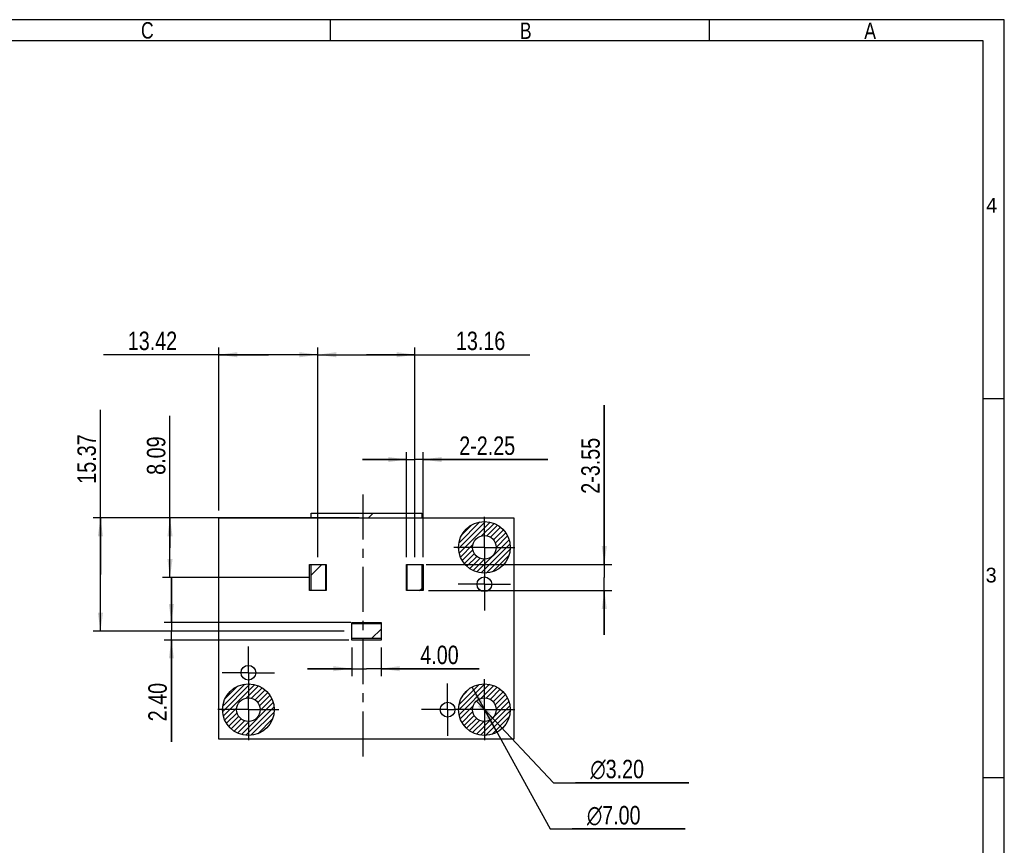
# Model space of a CAD drawing. Header units: millimetres. Extents: x 0 to 297, y 3 to 208.
# Tile 5 of 5: x 163 to 297, y 96 to 208. Entities that reach past the tile are written whole.
import ezdxf

# ---------------------------------------------------------------- set-up
doc = ezdxf.new("R2010")
doc.units = ezdxf.units.MM
doc.header["$LTSCALE"] = 16.335
doc.linetypes.add('CENTER', pattern=[0.6, 0.375, -0.075, 0.075, -0.075])
doc.layers.get('0').update_dxf_attribs({"linetype": 'CONTINUOUS'})
doc.layers.add('02___PRT_ALL_AXES', color=7, linetype='CONTINUOUS')
doc.layers.add('DEFAULT_1', color=7, linetype='CENTER')
doc.styles.get("Standard").update_dxf_attribs({"font": 'txt', "width": 0.8})
doc.styles.add('TEXTSTYLE_1', font='gdt', dxfattribs={"width": 0.8})
doc.styles.add('TEXTSTYLE_2', font='txt')
doc.dimstyles.new('DIMSTYLE_2', dxfattribs={"dimtxt": 2.5, "dimasz": 2.5, "dimexe": 1, "dimexo": 1, "dimtad": 1, "dimzin": 0, "dimdsep": 46, "dimtxsty": 'STANDARD', "dimblk": '_FILLED', "dimblk1": '_FILLED', "dimblk2": '_FILLED', "dimcen": 0.09, "dimadec": 0, "dimazin": 0, "dimtp": 0.2, "dimtm": 0.2, "dimtfac": 1, "dimtofl": 0, "dimtmove": 0, "dimatfit": 3, "dimldrblk": '_FILLED', "dimfxl": 1, "dimtolj": 1, "dimtzin": 0, "dimarcsym": 0})
doc.dimstyles.new('DIMSTYLE_3', dxfattribs={"dimtxt": 2.5, "dimasz": 2.5, "dimexe": 1, "dimexo": 1, "dimtad": 1, "dimzin": 0, "dimdsep": 46, "dimtxsty": 'STANDARD', "dimblk": '_FILLED', "dimblk1": '_FILLED', "dimblk2": '_FILLED', "dimcen": 0.09, "dimadec": 0, "dimazin": 0, "dimtp": 0.1, "dimtm": 0.1, "dimtfac": 1, "dimtofl": 0, "dimtmove": 0, "dimatfit": 3, "dimldrblk": '_FILLED', "dimfxl": 1, "dimtolj": 1, "dimtzin": 0, "dimarcsym": 0})
doc.dimstyles.new('DIMSTYLE_4', dxfattribs={"dimtxt": 2.5, "dimasz": 2.5, "dimexe": 1, "dimexo": 1, "dimtad": 1, "dimzin": 0, "dimdsep": 46, "dimtxsty": 'STANDARD', "dimblk": '_FILLED', "dimblk1": '_FILLED', "dimblk2": '_FILLED', "dimcen": 0.09, "dimadec": 0, "dimazin": 0, "dimtp": 0.1, "dimtm": 0.1, "dimtfac": 1, "dimtmove": 0, "dimatfit": 2, "dimldrblk": '_FILLED', "dimfxl": 1, "dimtolj": 1, "dimtzin": 0, "dimarcsym": 0})
doc.dimstyles.new('DIMSTYLE_5', dxfattribs={"dimtxt": 2.5, "dimasz": 2.5, "dimexe": 1, "dimexo": 1, "dimtad": 1, "dimzin": 0, "dimdsep": 46, "dimtxsty": 'STANDARD', "dimblk": '_FILLED', "dimblk1": '_FILLED', "dimblk2": '_FILLED', "dimcen": 0.09, "dimadec": 0, "dimazin": 0, "dimtp": 0.2, "dimtm": 0.2, "dimtfac": 1, "dimtmove": 0, "dimatfit": 2, "dimldrblk": '_FILLED', "dimfxl": 1, "dimtolj": 1, "dimtzin": 0, "dimarcsym": 0})

# ---------------------------------------------------------------- blocks, each defined once
blk = doc.blocks.new('_FILLED')
at = {"color": 0, "linetype": 'BYBLOCK'}
blk.add_solid([(0, 0), (-1, 0.14), (-1, -0.14)], dxfattribs=at)
blk = doc.blocks.new('*D11')
at = {"color": 2, "linetype": 'CONTINUOUS'}
for p, q in [((197.1, 162.89), (174.72, 162.89)), ((190.39, 141.78), (190.39, 163.89)), ((190.39, 162.89), (197.1, 162.89)), ((203.81, 162.89), (197.1, 162.89)), ((203.81, 135.46), (203.81, 163.89))]:
    blk.add_line(p, q, dxfattribs=at)
at = {"color": 2, "linetype": 'CONTINUOUS', "xscale": 2.5, "yscale": 2.5, "zscale": 2.5, "rotation": 180}
blk.add_blockref('_FILLED', (190.39, 162.89), dxfattribs=at)
at = {"color": 2, "linetype": 'CONTINUOUS', "xscale": 2.5, "yscale": 2.5, "zscale": 2.5}
blk.add_blockref('_FILLED', (203.81, 162.89), dxfattribs=at)
at = {"color": 2, "linetype": 'CONTINUOUS', "insert": (184.72, 166.02), "char_height": 2.5, "width": 10, "attachment_point": 3, "line_spacing_factor": 0.9}
blk.add_mtext('13.42', dxfattribs=at)
blk = doc.blocks.new('*D12')
at = {"color": 2, "linetype": 'CONTINUOUS'}
for p, q in [((203.81, 135.46), (203.81, 163.89)), ((203.81, 162.89), (210.39, 162.89)), ((216.97, 162.89), (210.39, 162.89)), ((210.39, 162.89), (232.52, 162.89)), ((216.97, 135.46), (216.97, 163.89))]:
    blk.add_line(p, q, dxfattribs=at)
at = {"color": 2, "linetype": 'CONTINUOUS', "xscale": 2.5, "yscale": 2.5, "zscale": 2.5, "rotation": 180}
blk.add_blockref('_FILLED', (203.81, 162.89), dxfattribs=at)
at = {"color": 2, "linetype": 'CONTINUOUS', "xscale": 2.5, "yscale": 2.5, "zscale": 2.5}
blk.add_blockref('_FILLED', (216.97, 162.89), dxfattribs=at)
at = {"color": 2, "linetype": 'CONTINUOUS', "insert": (222.52, 166.02), "char_height": 2.5, "width": 10, "attachment_point": 1, "line_spacing_factor": 0.9}
blk.add_mtext('13.16', dxfattribs=at)
blk = doc.blocks.new('*D13')
at = {"color": 2, "linetype": 'CONTINUOUS'}
for p, q in [((174.32, 133.09), (174.32, 155.4)), ((189.39, 140.78), (173.32, 140.78)), ((174.32, 140.78), (174.32, 133.09)), ((174.32, 125.41), (174.32, 133.09)), ((207.39, 125.41), (173.32, 125.41))]:
    blk.add_line(p, q, dxfattribs=at)
at = {"color": 2, "linetype": 'CONTINUOUS', "xscale": 2.5, "yscale": 2.5, "zscale": 2.5}
for p, rotation in [((174.32, 140.78), 90), ((174.32, 125.41), 270)]:
    blk.add_blockref('_FILLED', p, dxfattribs=dict(at, rotation=rotation))
at = {"color": 2, "linetype": 'CONTINUOUS', "insert": (171.2, 145.4), "char_height": 2.5, "width": 10, "attachment_point": 1, "rotation": 90, "line_spacing_factor": 0.9}
blk.add_mtext('15.37', dxfattribs=at)
blk = doc.blocks.new('*D14')
at = {"color": 2, "linetype": 'CONTINUOUS'}
for p, q in [((183.75, 136.73), (183.75, 154.61)), ((209.39, 140.78), (182.75, 140.78)), ((183.75, 140.78), (183.75, 136.73)), ((183.75, 132.69), (183.75, 136.73)), ((202.57, 132.69), (182.75, 132.69))]:
    blk.add_line(p, q, dxfattribs=at)
at = {"color": 2, "linetype": 'CONTINUOUS', "xscale": 2.5, "yscale": 2.5, "zscale": 2.5}
for p, rotation in [((183.75, 140.78), 90), ((183.75, 132.69), 270)]:
    blk.add_blockref('_FILLED', p, dxfattribs=dict(at, rotation=rotation))
at = {"color": 2, "linetype": 'CONTINUOUS', "insert": (180.62, 146.61), "char_height": 2.5, "width": 8, "attachment_point": 1, "rotation": 90, "line_spacing_factor": 0.9}
blk.add_mtext('8.09', dxfattribs=at)
blk = doc.blocks.new('*D15')
at = {"color": 2, "linetype": 'CONTINUOUS'}
for p, q in [((208.39, 123.21), (208.39, 119.33)), ((212.39, 123.21), (212.39, 119.33)), ((208.39, 120.33), (202.39, 120.33)), ((202.39, 120.33), (210.39, 120.33)), ((225.69, 120.33), (210.39, 120.33)), ((212.39, 120.33), (225.69, 120.33))]:
    blk.add_line(p, q, dxfattribs=at)
at = {"color": 2, "linetype": 'CONTINUOUS', "xscale": 2.5, "yscale": 2.5, "zscale": 2.5}
blk.add_blockref('_FILLED', (208.39, 120.33), dxfattribs=at)
at = {"color": 2, "linetype": 'CONTINUOUS', "xscale": 2.5, "yscale": 2.5, "zscale": 2.5, "rotation": 180}
blk.add_blockref('_FILLED', (212.39, 120.33), dxfattribs=at)
at = {"color": 2, "linetype": 'CONTINUOUS', "insert": (217.69, 123.45), "char_height": 2.5, "width": 8, "attachment_point": 1, "line_spacing_factor": 0.9}
blk.add_mtext('4.00', dxfattribs=at)
blk = doc.blocks.new('*D16')
at = {"color": 2, "linetype": 'CONTINUOUS'}
for p, q in [((183.94, 126.61), (183.94, 132.61)), ((183.94, 132.61), (183.94, 125.41)), ((208.28, 126.61), (182.94, 126.61)), ((207.98, 124.21), (182.94, 124.21)), ((183.94, 110.4), (183.94, 125.41)), ((183.94, 124.21), (183.94, 110.4))]:
    blk.add_line(p, q, dxfattribs=at)
at = {"color": 2, "linetype": 'CONTINUOUS', "xscale": 2.5, "yscale": 2.5, "zscale": 2.5}
for p, rotation in [((183.94, 126.61), 270), ((183.94, 124.21), 90)]:
    blk.add_blockref('_FILLED', p, dxfattribs=dict(at, rotation=rotation))
at = {"color": 2, "linetype": 'CONTINUOUS', "insert": (180.81, 118.4), "char_height": 2.5, "width": 8, "attachment_point": 3, "rotation": 90, "line_spacing_factor": 0.9}
blk.add_mtext('2.40', dxfattribs=at)
blk = doc.blocks.new('*D17')
at = {"color": 2, "linetype": 'CONTINUOUS'}
for p, q in [((242.64, 134.46), (242.64, 156.04)), ((242.64, 156.04), (242.64, 132.69)), ((218.5, 134.46), (243.64, 134.46)), ((242.64, 124.91), (242.64, 132.69)), ((218.79, 130.91), (243.64, 130.91)), ((242.64, 130.91), (242.64, 124.91))]:
    blk.add_line(p, q, dxfattribs=at)
at = {"color": 2, "linetype": 'CONTINUOUS', "xscale": 2.5, "yscale": 2.5, "zscale": 2.5}
for p, rotation in [((242.64, 134.46), 270), ((242.64, 130.91), 90)]:
    blk.add_blockref('_FILLED', p, dxfattribs=dict(at, rotation=rotation))
at = {"color": 2, "linetype": 'CONTINUOUS', "insert": (239.52, 144.04), "char_height": 2.5, "width": 12, "attachment_point": 1, "rotation": 90, "line_spacing_factor": 0.9}
blk.add_mtext('2-3.55', dxfattribs=at)
blk = doc.blocks.new('*D18')
at = {"color": 2, "linetype": 'CONTINUOUS'}
for p, q in [((215.84, 135.46), (215.84, 149.68)), ((218.09, 135.46), (218.09, 149.68)), ((215.84, 148.68), (209.84, 148.68)), ((209.84, 148.68), (216.97, 148.68)), ((234.97, 148.68), (216.97, 148.68)), ((218.09, 148.68), (234.97, 148.68))]:
    blk.add_line(p, q, dxfattribs=at)
at = {"color": 2, "linetype": 'CONTINUOUS', "xscale": 2.5, "yscale": 2.5, "zscale": 2.5}
blk.add_blockref('_FILLED', (215.84, 148.68), dxfattribs=at)
at = {"color": 2, "linetype": 'CONTINUOUS', "xscale": 2.5, "yscale": 2.5, "zscale": 2.5, "rotation": 180}
blk.add_blockref('_FILLED', (218.09, 148.68), dxfattribs=at)
at = {"color": 2, "linetype": 'CONTINUOUS', "insert": (222.97, 151.81), "char_height": 2.5, "width": 12, "attachment_point": 1, "line_spacing_factor": 0.9}
blk.add_mtext('2-2.25', dxfattribs=at)
blk = doc.blocks.new('*D19')
at = {"color": 2, "linetype": 'CONTINUOUS'}
for p, q in [((224.7, 117.85), (226.39, 114.78)), ((228.07, 111.71), (226.39, 114.78)), ((226.39, 114.78), (235.28, 98.6)), ((235.28, 98.6), (253.61, 98.6)), ((253.61, 98.6), (238.28, 98.6))]:
    blk.add_line(p, q, dxfattribs=at)
at = {"color": 2, "linetype": 'CONTINUOUS', "xscale": 2.5, "yscale": 2.5, "zscale": 2.5}
for p, rotation in [((224.7, 117.85), 118.7864247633), ((228.07, 111.71), 298.7864247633)]:
    blk.add_blockref('_FILLED', p, dxfattribs=dict(at, rotation=rotation))
at = {"color": 2, "linetype": 'CONTINUOUS', "insert": (240.28, 101.72), "char_height": 2.5, "width": 11.3333, "attachment_point": 1, "line_spacing_factor": 0.9, "style": 'TEXTSTYLE_1'}
blk.add_mtext('{\\Fgdt;n}\\Ftxt;7.00', dxfattribs=at)
blk = doc.blocks.new('*D20')
at = {"color": 2, "linetype": 'CONTINUOUS'}
for p, q in [((225.29, 115.94), (226.39, 114.78)), ((227.48, 113.62), (226.39, 114.78)), ((226.39, 114.78), (235.75, 104.86)), ((235.75, 104.86), (254.08, 104.86)), ((254.08, 104.86), (238.75, 104.86))]:
    blk.add_line(p, q, dxfattribs=at)
at = {"color": 2, "linetype": 'CONTINUOUS', "xscale": 2.5, "yscale": 2.5, "zscale": 2.5}
for p, rotation in [((225.29, 115.94), 133.3398748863), ((227.48, 113.62), 313.3398748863)]:
    blk.add_blockref('_FILLED', p, dxfattribs=dict(at, rotation=rotation))
at = {"color": 2, "linetype": 'CONTINUOUS', "insert": (240.75, 107.98), "char_height": 2.5, "width": 11.3333, "attachment_point": 1, "line_spacing_factor": 0.9, "style": 'TEXTSTYLE_1'}
blk.add_mtext('{\\Fgdt;n}\\Ftxt;3.20', dxfattribs=at)

msp = doc.modelspace()

# ---------------------------------------------------------------- linework, layer by layer
at = {"color": 7, "linetype": 'CONTINUOUS', "true_color": 0xf5f5f5}
for p, q in [((296.877, 208.305), (0.014, 208.305)), ((205.534, 205.451), (205.534, 208.305)), ((256.914, 205.451), (256.914, 208.305)), ((296.877, 2.785), (296.877, 208.305)), ((294.022, 205.451), (2.869, 205.451)), ((294.022, 5.639), (294.022, 205.451)), ((296.877, 156.925), (294.022, 156.925)), ((296.877, 105.545), (294.022, 105.545))]:
    msp.add_line(p, q, dxfattribs=at)
at = {"color": 7, "linetype": 'CONTINUOUS'}
for p, q in [((190.386, 110.779), (190.386, 140.779)), ((190.386, 140.779), (230.386, 140.779)), ((230.386, 140.779), (230.386, 110.779)), ((202.681, 130.914), (202.681, 134.464)), ((202.681, 134.464), (204.931, 134.464)), ((204.931, 134.464), (204.931, 130.914)), ((215.841, 130.914), (215.841, 134.464)), ((215.841, 134.464), (218.091, 134.464)), ((218.091, 134.464), (218.091, 130.914)), ((204.931, 130.914), (202.681, 130.914)), ((218.091, 130.914), (215.841, 130.914)), ((208.386, 124.209), (208.386, 126.609)), ((208.386, 126.609), (212.386, 126.609)), ((212.386, 126.609), (212.386, 124.209)), ((212.386, 124.209), (208.386, 124.209)), ((230.386, 110.779), (190.386, 110.779))]:
    msp.add_line(p, q, dxfattribs=at)
at = {"color": 4, "linetype": 'CONTINUOUS'}
for p, q in [((202.886, 140.779), (202.886, 141.409)), ((202.886, 141.409), (217.886, 141.409)), ((217.886, 141.409), (217.886, 140.779)), ((202.886, 130.914), (202.886, 134.464)), ((204.886, 130.914), (204.886, 134.464)), ((215.886, 134.464), (215.886, 130.914)), ((217.886, 134.464), (217.886, 130.914)), ((212.386, 126.409), (208.386, 126.409)), ((212.386, 124.409), (208.386, 124.409))]:
    msp.add_line(p, q, dxfattribs=at)
at = {"color": 2, "linetype": 'CONTINUOUS'}
for p, q in [((210.656, 140.779), (211.286, 141.409)), ((222.889, 136.632), (226.533, 140.276)), ((222.939, 137.39), (225.775, 140.226)), ((222.972, 136.008), (227.157, 140.193)), ((223.332, 138.49), (224.675, 139.833)), ((226.004, 138.333), (227.696, 140.025)), ((226.722, 138.344), (228.169, 139.791)), ((227.226, 138.141), (228.586, 139.501)), ((227.606, 137.814), (228.952, 139.16)), ((225.35, 133.436), (229.729, 137.816)), ((227.872, 137.373), (229.266, 138.767)), ((227.986, 136.779), (229.528, 138.321)), ((223.14, 135.469), (224.832, 137.161)), ((223.374, 134.996), (224.821, 136.444)), ((225.93, 133.309), (229.856, 137.235)), ((226.614, 133.287), (229.878, 136.551)), ((223.664, 134.579), (225.024, 135.939)), ((224.005, 134.213), (225.351, 135.559)), ((224.398, 133.899), (225.793, 135.293)), ((224.844, 133.637), (226.386, 135.179)), ((227.494, 133.46), (229.705, 135.671)), ((202.886, 133.009), (204.341, 134.464)), ((217.592, 130.914), (217.886, 131.208)), ((211.087, 124.409), (212.386, 125.708)), ((190.894, 114.537), (194.628, 118.271)), ((190.92, 115.27), (193.895, 118.245)), ((190.991, 113.927), (195.238, 118.174)), ((191.224, 116.282), (192.883, 117.941)), ((194.13, 116.359), (195.767, 117.995)), ((194.803, 116.324), (196.231, 117.753)), ((222.886, 114.71), (226.456, 118.279)), ((222.958, 114.074), (227.091, 118.208)), ((222.958, 115.489), (225.677, 118.207)), ((223.454, 116.692), (224.474, 117.711)), ((225.893, 116.302), (227.639, 118.048)), ((226.655, 116.357), (228.119, 117.82)), ((227.176, 116.171), (228.542, 117.537)), ((195.287, 116.102), (196.641, 117.456)), ((195.651, 115.759), (197, 117.107)), ((195.899, 115.299), (197.307, 116.707)), ((195.982, 114.676), (197.56, 116.253)), ((227.569, 115.857), (228.913, 117.201)), ((227.848, 115.429), (229.234, 116.814)), ((227.984, 114.857), (229.501, 116.375)), ((191.17, 113.398), (192.806, 115.035)), ((193.427, 111.413), (197.752, 115.738)), ((194.02, 111.299), (197.866, 115.146)), ((223.118, 113.527), (224.864, 115.273)), ((225.86, 111.319), (229.846, 115.305)), ((227.699, 113.865), (229.71, 115.876)), ((191.412, 112.934), (192.841, 114.363)), ((191.709, 112.524), (193.064, 113.878)), ((192.058, 112.166), (193.407, 113.514)), ((194.724, 111.296), (197.869, 114.441)), ((195.652, 111.516), (197.649, 113.514)), ((223.345, 113.047), (224.808, 114.51)), ((223.629, 112.623), (224.994, 113.989)), ((223.964, 112.252), (225.309, 113.596)), ((226.53, 111.282), (229.883, 114.635)), ((227.378, 111.423), (229.742, 113.787)), ((192.458, 111.858), (193.866, 113.266)), ((192.912, 111.605), (194.49, 113.183)), ((224.351, 111.932), (225.736, 113.317)), ((224.791, 111.664), (226.308, 113.181)), ((225.289, 111.456), (227.3, 113.467))]:
    msp.add_line(p, q, dxfattribs=at)
at = {"color": 4, "linetype": 'CONTINUOUS'}
for centre, radius in [((226.386, 136.779), 3.5), ((226.386, 136.779), 1.6), ((194.386, 114.779), 3.5), ((226.386, 114.779), 3.5), ((194.386, 114.779), 1.6), ((226.386, 114.779), 1.6)]:
    msp.add_circle(centre, radius, dxfattribs=at)
at = {"layer": '02___PRT_ALL_AXES', "color": 7, "linetype": 'CENTER'}
for p, q in [((226.386, 136.779), (226.386, 140.919)), ((226.386, 136.779), (222.246, 136.779)), ((226.386, 136.779), (230.526, 136.779)), ((226.386, 136.779), (226.386, 132.639)), ((226.386, 131.779), (226.386, 132.639)), ((226.386, 131.779), (222.846, 131.779)), ((226.386, 131.779), (229.926, 131.779)), ((226.386, 131.779), (226.386, 128.239)), ((194.386, 119.779), (194.386, 123.319)), ((194.386, 119.779), (190.846, 119.779)), ((194.386, 119.779), (194.386, 116.239)), ((194.386, 119.779), (197.926, 119.779)), ((226.386, 114.779), (226.386, 118.919)), ((221.386, 114.779), (221.386, 118.319)), ((194.386, 114.779), (194.386, 116.239)), ((194.386, 114.779), (190.246, 114.779)), ((194.386, 114.779), (194.386, 110.639)), ((194.386, 114.779), (198.526, 114.779)), ((221.386, 114.779), (217.846, 114.779)), ((221.386, 114.779), (222.246, 114.779)), ((221.386, 114.779), (221.386, 111.239)), ((226.386, 114.779), (222.246, 114.779)), ((226.386, 114.779), (230.526, 114.779)), ((226.386, 114.779), (226.386, 110.639))]:
    msp.add_line(p, q, dxfattribs=at)
at = {"layer": '02___PRT_ALL_AXES', "color": 7, "linetype": 'CONTINUOUS'}
for centre, radius in [((226.386, 136.779), 1.6), ((226.386, 131.779), 1), ((194.386, 119.779), 1), ((194.386, 114.779), 1.6), ((226.386, 114.779), 1.6), ((221.386, 114.779), 1)]:
    msp.add_circle(centre, radius, dxfattribs=at)
at = {"layer": 'DEFAULT_1', "color": 7, "linetype": 'CENTER'}
msp.add_line((209.886, 143.949), (209.886, 108.239), dxfattribs=at)

# ---------------------------------------------------------------- texts
at = {"color": 7, "linetype": 'CONTINUOUS', "true_color": 0xf5f5f5, "char_height": 2.227, "width": 1.78138, "attachment_point": 1, "line_spacing_factor": 0.9}
for s, insert in [('C', (179.816, 207.973)), ('B', (231.193, 207.919)), ('A', (277.891, 207.919))]:
    msp.add_mtext(s, dxfattribs=dict(at, insert=insert))
at = {"color": 7, "linetype": 'CONTINUOUS', "true_color": 0xf5f5f5, "char_height": 2.004, "width": 2.00405, "attachment_point": 1, "line_spacing_factor": 0.9, "style": 'TEXTSTYLE_2'}
for s, insert in [('4', (294.414, 184.155)), ('3', (294.349, 134.017))]:
    msp.add_mtext(s, dxfattribs=dict(at, insert=insert))

# ---------------------------------------------------------------- dimensions: what is measured, and where the dimension line sits
at = {"color": 2, "linetype": 'CONTINUOUS'}
for base, p1, p2, picture, middle in [((203.806, 162.894), (190.386, 140.779), (203.806, 134.464), '*D11', (179.719, 162.894)), ((216.966, 162.894), (203.806, 134.464), (216.966, 134.464), '*D12', (227.521, 162.894))]:
    dim = msp.add_linear_dim(base=base, p1=p1, p2=p2, dimstyle='DIMSTYLE_2', dxfattribs=at)
    dim.commit()
    dim.dimension.update_dxf_attribs({"geometry": picture, "text_midpoint": middle, "dimtype": 160})
for base, p1, p2, angle, dimstyle, picture, middle in [((174.321, 125.409), (190.386, 140.779), (208.386, 125.409), 270, 'DIMSTYLE_2', '*D13', (174.321, 150.402)), ((183.75, 132.689), (210.386, 140.779), (203.572, 132.689), 270, 'DIMSTYLE_2', '*D14', (183.75, 150.614)), ((183.938, 124.209), (209.277, 126.609), (208.98, 124.209), 270, 'DIMSTYLE_3', '*D16', (183.938, 114.404)), ((208.386, 120.326), (212.386, 124.209), (208.386, 124.209), 180, 'DIMSTYLE_3', '*D15', (221.693, 120.326))]:
    dim = msp.add_linear_dim(base=base, p1=p1, p2=p2, angle=angle, dimstyle=dimstyle, dxfattribs=at)
    dim.commit()
    dim.dimension.update_dxf_attribs({"geometry": picture, "text_midpoint": middle, "dimtype": 160})
dim = msp.add_linear_dim(base=(242.644, 130.914), p1=(217.497, 134.464), p2=(217.794, 130.914), angle=270, text='2-<>', dimstyle='DIMSTYLE_3', dxfattribs=at)
dim.commit()
dim.dimension.update_dxf_attribs({"geometry": '*D17', "text_midpoint": (242.644, 150.037), "dimtype": 160})
dim = msp.add_linear_dim(base=(218.091, 148.682), p1=(215.841, 134.464), p2=(218.091, 134.464), text='2-<>', dimstyle='DIMSTYLE_3', dxfattribs=at)
dim.commit()
dim.dimension.update_dxf_attribs({"geometry": '*D18', "text_midpoint": (228.972, 148.682), "dimtype": 160})
for p1, p2, dimstyle, picture, middle in [((228.071, 111.712), (224.7, 117.847), 'DIMSTYLE_5', '*D19', (245.943, 100.473)), ((227.484, 113.616), (225.288, 115.943), 'DIMSTYLE_4', '*D20', (246.415, 106.732))]:
    dim = msp.add_diameter_dim_2p(p1=p1, p2=p2, text='%%c<>', dimstyle=dimstyle, override={"dimtih": 1, "dimtoh": 1, "dimpost": '<>'}, dxfattribs=at)
    dim.commit()
    dim.dimension.update_dxf_attribs({"geometry": picture, "text_midpoint": middle, "dimtype": 163})

doc.saveas('drawing.dxf')
